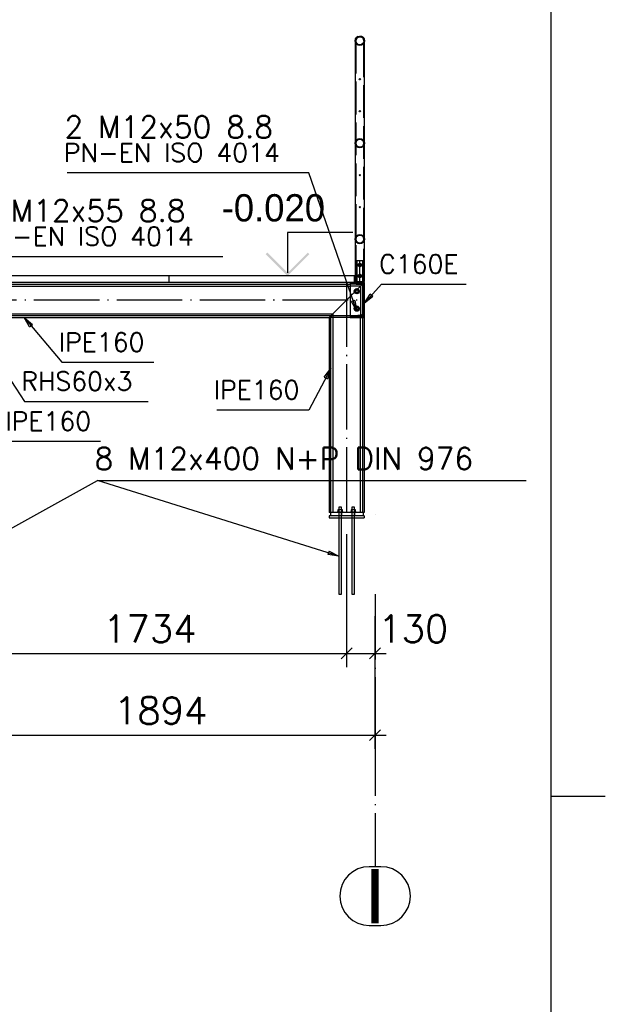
# Paper-space layout '450x700' of a CAD drawing. Header units: millimetres. Extents: x 0 to 420, y 0 to 695.
# Tile 69 of 86: x 366 to 420, y 278 to 368. Entities that reach past the tile are written whole.
import ezdxf

# ---------------------------------------------------------------- set-up
doc = ezdxf.new("R2010")
doc.units = ezdxf.units.MM
doc.linetypes.add('ACAD_ISO02W100', pattern=[15, 12, -3])
doc.linetypes.add('ACAD_ISO04W100', pattern=[30, 24, -3, 0, -3])
doc.layers.get('0').update_dxf_attribs({"linetype": 'CONTINUOUS'})
for name, color, linetype in [('AS_DIM_ON', 7, 'CONTINUOUS'), ('AS_INS_ON', 7, 'CONTINUOUS'), ('AS_Siatki', 72, 'CONTINUOUS'), ('Tabelka', 172, 'CONTINUOUS')]:
    doc.layers.add(name, color=color, linetype=linetype)
doc.styles.add('Arial', font='arial.ttf')
doc.styles.add('ROMANS', font='romans')
doc.styles.add('Simplex.shx', font='simplex.shx', dxfattribs={"height": 2})

# ---------------------------------------------------------------- blocks, each defined once
blk = doc.blocks.new('*U5')
at = {"color": 9}
blk.add_line((0, 292), (5, 292), dxfattribs=at)
at = {"color": 3}
blk.add_lwpolyline([(0, 690), (0, 0), (-415, 0), (-415, 690)], close=True, dxfattribs=at)

psp = doc.layouts.new('450x700')

# ---------------------------------------------------------------- hatches: boundary and pattern name
h = psp.add_hatch()
h.set_pattern_fill('ANSI31', color=256, scale=0.1, style=0)
h.set_pattern_definition([(45, (237.16074, 342.5165), (-0.2245064, 0.2245064), [])])
h.paths.add_polyline_path([(396.613, 340.916), (397.893, 340.916), (397.893, 344.116), (396.613, 344.116), (396.613, 344.064, 0.39102), (396.677, 343.995), (397.637, 343.918, -0.39102), (397.793, 343.748), (397.793, 341.285, -0.39102), (397.637, 341.115), (396.677, 341.038, 0.39102), (396.613, 340.969)], flags=0)
at = {"layer": 'AS_INS_ON'}
psp.add_hatch(color=7, dxfattribs=at).paths.add_polyline_path([(389.005, 346.858), (388.863, 346.716), (390.863, 344.716), (392.863, 346.716), (392.722, 346.858), (390.863, 344.999)])

# ---------------------------------------------------------------- linework, layer by layer
at = {"color": 84, "linetype": 'ACAD_ISO02W100', "ltscale": 0.25}
for p, q in [((397.069, 366.292), (397.101, 366.455)), ((397.193, 366.592), (397.101, 366.455)), ((397.155, 366.152), (397.127, 366.292)), ((397.127, 366.292), (397.127, 344.216)), ((397.234, 366.034), (397.155, 366.152)), ((397.331, 366.684), (397.193, 366.592)), ((397.353, 366.631), (397.234, 366.551)), ((397.353, 365.954), (397.234, 366.034)), ((397.234, 366.034), (397.353, 365.954)), ((397.331, 366.684), (397.493, 366.716)), ((397.493, 365.926), (397.353, 365.954)), ((397.655, 366.684), (397.493, 366.716)), ((397.493, 366.716), (397.655, 366.684)), ((397.633, 365.954), (397.493, 365.926)), ((397.493, 365.926), (397.633, 365.954)), ((397.633, 365.954), (397.752, 366.034)), ((397.793, 366.592), (397.655, 366.684)), ((397.831, 366.152), (397.752, 366.034)), ((397.885, 366.455), (397.793, 366.592)), ((397.859, 366.292), (397.831, 366.152)), ((397.859, 344.216), (397.859, 366.292)), ((397.885, 366.455), (397.917, 366.292)), ((397.069, 356.892), (397.101, 357.055)), ((397.101, 356.73), (397.069, 356.892)), ((397.101, 357.055), (397.193, 357.192)), ((397.155, 357.033), (397.127, 356.892)), ((397.127, 356.892), (397.155, 356.752)), ((397.193, 357.09), (397.155, 357.033)), ((397.193, 357.192), (397.331, 357.284)), ((397.234, 357.151), (397.193, 357.09)), ((397.331, 357.216), (397.234, 357.151)), ((397.331, 357.284), (397.493, 357.316)), ((397.353, 357.231), (397.331, 357.216)), ((397.493, 357.258), (397.353, 357.231)), ((397.493, 357.316), (397.655, 357.284)), ((397.633, 357.231), (397.493, 357.258)), ((397.655, 357.216), (397.633, 357.231)), ((397.655, 357.284), (397.793, 357.192)), ((397.752, 357.151), (397.655, 357.216)), ((397.793, 357.09), (397.752, 357.151)), ((397.793, 357.192), (397.885, 357.055)), ((397.831, 357.033), (397.793, 357.09)), ((397.859, 356.892), (397.831, 357.033)), ((397.831, 356.752), (397.859, 356.892)), ((397.885, 357.055), (397.917, 356.892)), ((397.917, 356.892), (397.885, 356.73)), ((397.193, 356.593), (397.101, 356.73)), ((397.155, 356.752), (397.193, 356.695)), ((397.193, 356.695), (397.234, 356.634)), ((397.331, 356.501), (397.193, 356.593)), ((397.234, 356.634), (397.331, 356.569)), ((397.331, 356.569), (397.353, 356.554)), ((397.493, 356.468), (397.331, 356.501)), ((397.353, 356.554), (397.493, 356.526)), ((397.493, 356.526), (397.633, 356.554)), ((397.655, 356.501), (397.493, 356.468)), ((397.633, 356.554), (397.655, 356.569)), ((397.655, 356.569), (397.752, 356.634)), ((397.793, 356.593), (397.655, 356.501)), ((397.752, 356.634), (397.793, 356.695)), ((397.793, 356.695), (397.831, 356.752)), ((397.885, 356.73), (397.793, 356.593)), ((397.069, 348.092), (397.101, 348.255)), ((397.101, 347.93), (397.069, 348.092)), ((397.101, 348.255), (397.193, 348.392)), ((397.193, 347.793), (397.101, 347.93)), ((397.155, 348.233), (397.127, 348.092)), ((397.127, 348.092), (397.155, 347.952)), ((397.193, 348.29), (397.155, 348.233)), ((397.155, 347.952), (397.193, 347.895)), ((397.193, 348.392), (397.331, 348.484)), ((397.234, 348.351), (397.193, 348.29)), ((397.193, 347.895), (397.234, 347.834)), ((397.331, 347.701), (397.193, 347.793)), ((397.331, 348.416), (397.234, 348.351)), ((397.234, 347.834), (397.331, 347.769)), ((397.331, 348.484), (397.493, 348.516)), ((397.353, 348.431), (397.331, 348.416)), ((397.493, 348.458), (397.353, 348.431)), ((397.493, 348.516), (397.655, 348.484)), ((397.633, 348.431), (397.493, 348.458)), ((397.655, 348.416), (397.633, 348.431)), ((397.655, 348.484), (397.793, 348.392)), ((397.752, 348.351), (397.655, 348.416)), ((397.655, 347.769), (397.752, 347.834)), ((397.793, 347.793), (397.655, 347.701)), ((397.793, 348.29), (397.752, 348.351)), ((397.752, 347.834), (397.793, 347.895)), ((397.793, 348.392), (397.885, 348.255)), ((397.831, 348.233), (397.793, 348.29)), ((397.793, 347.895), (397.831, 347.952)), ((397.885, 347.93), (397.793, 347.793)), ((397.859, 348.092), (397.831, 348.233)), ((397.831, 347.952), (397.859, 348.092)), ((397.885, 348.255), (397.917, 348.092)), ((397.917, 348.092), (397.885, 347.93)), ((397.331, 347.769), (397.353, 347.754)), ((397.493, 347.668), (397.331, 347.701)), ((397.353, 347.754), (397.493, 347.726)), ((397.493, 347.726), (397.633, 347.754)), ((397.655, 347.701), (397.493, 347.668)), ((397.633, 347.754), (397.655, 347.769)), ((397.255, 346.116), (397.156, 346.116)), ((397.156, 346.116), (397.156, 344.216)), ((397.214, 346.116), (397.214, 344.116)), ((397.493, 346.116), (397.255, 346.116)), ((397.731, 346.116), (397.493, 346.116)), ((397.83, 346.116), (397.731, 346.116)), ((397.772, 344.116), (397.772, 346.116)), ((397.83, 344.216), (397.83, 346.116)), ((397.393, 345.716), (397.422, 345.787)), ((397.422, 345.646), (397.393, 345.716)), ((397.421, 345.784), (397.422, 345.787)), ((397.422, 345.646), (397.421, 345.649)), ((397.422, 345.787), (397.493, 345.817)), ((397.493, 345.616), (397.422, 345.646)), ((397.493, 345.817), (397.564, 345.787)), ((397.564, 345.646), (397.493, 345.616)), ((397.564, 345.787), (397.593, 345.716)), ((397.564, 345.787), (397.565, 345.784)), ((397.593, 345.716), (397.564, 345.646)), ((397.565, 345.649), (397.564, 345.646)), ((397.393, 344.716), (397.422, 344.787)), ((397.422, 344.646), (397.393, 344.716)), ((397.421, 344.784), (397.422, 344.787)), ((397.422, 344.646), (397.421, 344.649)), ((397.422, 344.787), (397.493, 344.817)), ((397.493, 344.616), (397.422, 344.646)), ((397.493, 344.817), (397.564, 344.787)), ((397.564, 344.646), (397.493, 344.616)), ((397.564, 344.787), (397.593, 344.716)), ((397.564, 344.787), (397.565, 344.784)), ((397.593, 344.716), (397.564, 344.646)), ((397.565, 344.649), (397.564, 344.646)), ((397.745, 343.968), (396.613, 343.968)), ((397.565, 343.788), (396.613, 343.788)), ((397.813, 344.016), (396.633, 344.016)), ((397.227, 343.451), (397.042, 343.266)), ((397.042, 343.266), (397.079, 343.302)), ((397.079, 343.302), (397.042, 343.266)), ((397.079, 343.302), (397.093, 343.317)), ((397.079, 343.302), (397.093, 343.317)), ((397.093, 343.316), (397.079, 343.302)), ((397.213, 343.436), (397.093, 343.316)), ((397.093, 343.317), (397.213, 343.436)), ((397.213, 343.436), (397.267, 343.49)), ((397.227, 343.451), (397.213, 343.436)), ((397.213, 343.436), (397.227, 343.451)), ((397.267, 343.49), (397.227, 343.451)), ((397.267, 343.49), (397.227, 343.451)), ((397.266, 343.49), (397.311, 343.535)), ((397.311, 343.535), (397.267, 343.49)), ((397.267, 343.49), (397.311, 343.535)), ((397.565, 343.788), (397.311, 343.535)), ((397.311, 343.535), (397.565, 343.788)), ((397.676, 343.9), (397.565, 343.788)), ((397.565, 343.788), (397.676, 343.9)), ((397.565, 343.788), (397.565, 340.916)), ((397.692, 343.916), (397.676, 343.9)), ((397.676, 343.9), (397.692, 343.916)), ((397.692, 343.916), (397.676, 343.9)), ((397.692, 343.916), (397.745, 343.968)), ((397.893, 344.116), (397.745, 343.968)), ((397.793, 344.016), (397.745, 343.968)), ((397.745, 343.968), (397.793, 344.016)), ((397.745, 343.968), (397.745, 340.916)), ((397.893, 344.116), (397.793, 344.016)), ((397.813, 341.016), (397.813, 344.016)), ((395.021, 341.244), (397.042, 343.266)), ((396.995, 343.218), (396.613, 342.836)), ((396.995, 343.218), (397.042, 343.266)), ((397.042, 343.266), (396.995, 343.218)), ((394.841, 341.064), (394.693, 340.916)), ((394.894, 341.117), (394.841, 341.064)), ((394.894, 341.117), (395.021, 341.244)), ((395.021, 341.064), (395.021, 340.944)), ((395.061, 340.944), (395.061, 341.064)), ((397.725, 341.064), (396.613, 341.064)), ((396.613, 340.944), (397.725, 340.944)), ((396.633, 341.016), (397.813, 341.016)), ((397.525, 341.064), (397.525, 340.944)), ((397.725, 340.944), (397.725, 341.064)), ((395.553, 323.016), (395.553, 322.716)), ((395.573, 323.016), (395.573, 322.716)), ((395.573, 322.716), (395.573, 322.516)), ((395.813, 322.716), (395.813, 323.016)), ((395.813, 322.516), (395.813, 322.716)), ((395.833, 322.716), (395.833, 323.016)), ((396.753, 323.016), (396.753, 322.716)), ((396.773, 323.016), (396.773, 322.716)), ((396.773, 322.716), (396.773, 322.516)), ((397.013, 322.716), (397.013, 323.016)), ((397.013, 322.516), (397.013, 322.716)), ((397.033, 322.716), (397.033, 323.016))]:
    psp.add_line(p, q, dxfattribs=at)
at = {"linetype": 'Continuous', "ltscale": 0.25}
for p, q in [((397.101, 366.13), (397.069, 366.292)), ((397.069, 366.292), (397.069, 344.216)), ((397.193, 365.993), (397.101, 366.13)), ((397.155, 366.433), (397.127, 366.292)), ((397.234, 366.551), (397.155, 366.433)), ((397.331, 365.901), (397.193, 365.993)), ((397.353, 366.631), (397.234, 366.551)), ((397.493, 365.868), (397.331, 365.901)), ((397.493, 366.658), (397.353, 366.631)), ((397.633, 366.631), (397.493, 366.658)), ((397.655, 365.901), (397.493, 365.868)), ((397.752, 366.551), (397.633, 366.631)), ((397.793, 365.993), (397.655, 365.901)), ((397.831, 366.433), (397.752, 366.551)), ((397.885, 366.13), (397.793, 365.993)), ((397.859, 366.292), (397.831, 366.433)), ((397.917, 366.292), (397.885, 366.13)), ((397.917, 344.216), (397.917, 366.292)), ((397.421, 345.841), (397.349, 345.716)), ((397.349, 345.716), (397.421, 345.592)), ((397.565, 345.841), (397.421, 345.841)), ((397.421, 345.592), (397.565, 345.592)), ((397.637, 345.716), (397.565, 345.841)), ((397.565, 345.592), (397.637, 345.716)), ((380.009, 344.716), (360.009, 344.716)), ((397.009, 344.716), (380.009, 344.716)), ((380.009, 344.116), (380.009, 344.716)), ((397.009, 344.116), (397.009, 344.716)), ((397.069, 344.216), (397.101, 344.216)), ((397.101, 344.216), (397.193, 344.216)), ((397.156, 344.216), (397.156, 344.116)), ((397.193, 344.216), (397.331, 344.216)), ((397.331, 344.216), (397.493, 344.216)), ((397.421, 344.841), (397.349, 344.716)), ((397.349, 344.716), (397.421, 344.592)), ((397.565, 344.841), (397.421, 344.841)), ((397.421, 344.592), (397.565, 344.592)), ((397.493, 344.216), (397.655, 344.216)), ((397.637, 344.716), (397.565, 344.841)), ((397.565, 344.592), (397.637, 344.716)), ((397.655, 344.216), (397.793, 344.216)), ((397.793, 344.216), (397.885, 344.216)), ((397.83, 344.116), (397.83, 344.216)), ((397.885, 344.216), (397.917, 344.216)), ((380.009, 344.116), (360.009, 344.116)), ((360.157, 343.968), (396.613, 343.968)), ((360.337, 343.788), (396.613, 343.788)), ((397.009, 344.116), (380.009, 344.116)), ((396.613, 344.116), (396.613, 344.064)), ((396.633, 344.016), (396.613, 344.016)), ((396.613, 344.016), (396.613, 341.016)), ((396.677, 343.995), (397.637, 343.918)), ((397.893, 344.116), (397.009, 344.116)), ((397.113, 343.49), (397.013, 343.316)), ((397.013, 343.316), (397.113, 343.143)), ((397.313, 343.49), (397.113, 343.49)), ((397.413, 343.316), (397.313, 343.49)), ((397.313, 343.143), (397.413, 343.316)), ((397.793, 343.748), (397.793, 341.285)), ((397.893, 344.116), (397.893, 340.916)), ((396.613, 342.836), (395.021, 341.244)), ((397.113, 343.143), (397.313, 343.143)), ((397.113, 341.89), (397.013, 341.716)), ((397.013, 341.716), (397.113, 341.543)), ((397.313, 341.89), (397.113, 341.89)), ((397.113, 341.543), (397.313, 341.543)), ((397.413, 341.716), (397.313, 341.89)), ((397.313, 341.543), (397.413, 341.716)), ((362.881, 341.244), (395.021, 341.244)), ((394.841, 341.064), (363.061, 341.064)), ((363.209, 340.916), (394.693, 340.916)), ((394.841, 341.064), (394.693, 340.916)), ((394.693, 340.916), (394.693, 323.016)), ((394.841, 341.064), (394.894, 341.117)), ((394.841, 323.016), (394.841, 341.064)), ((396.613, 341.064), (394.861, 341.064)), ((394.861, 341.064), (394.861, 340.944)), ((394.861, 340.944), (396.613, 340.944)), ((395.021, 341.244), (394.894, 341.117)), ((395.021, 341.244), (395.021, 341.064)), ((395.021, 340.944), (395.021, 323.016)), ((396.613, 341.016), (396.633, 341.016)), ((396.613, 340.969), (396.613, 340.916)), ((396.613, 340.916), (397.893, 340.916)), ((397.637, 341.115), (396.677, 341.038)), ((397.565, 323.016), (397.565, 340.916)), ((397.745, 340.916), (397.745, 323.016)), ((397.893, 340.916), (397.893, 323.016)), ((395.582, 323.516), (395.573, 323.516)), ((395.573, 323.516), (395.573, 323.258)), ((395.608, 323.516), (395.582, 323.516)), ((395.647, 323.516), (395.608, 323.516)), ((395.693, 323.516), (395.647, 323.516)), ((395.739, 323.516), (395.693, 323.516)), ((395.778, 323.516), (395.739, 323.516)), ((395.804, 323.516), (395.778, 323.516)), ((395.813, 323.516), (395.804, 323.516)), ((395.813, 323.258), (395.813, 323.516)), ((396.782, 323.516), (396.773, 323.516)), ((396.773, 323.516), (396.773, 323.258)), ((396.808, 323.516), (396.782, 323.516)), ((396.847, 323.516), (396.808, 323.516)), ((396.893, 323.516), (396.847, 323.516)), ((396.939, 323.516), (396.893, 323.516)), ((396.978, 323.516), (396.939, 323.516)), ((397.004, 323.516), (396.978, 323.516)), ((397.013, 323.516), (397.004, 323.516)), ((397.013, 323.258), (397.013, 323.516)), ((394.793, 323.016), (394.693, 323.016)), ((397.893, 322.716), (394.693, 322.716)), ((394.693, 322.716), (394.693, 322.516)), ((394.693, 322.516), (397.893, 322.516)), ((397.793, 323.016), (394.793, 323.016)), ((394.793, 323.016), (394.793, 322.716)), ((395.423, 323.066), (395.428, 323.066)), ((395.423, 323.066), (395.423, 323.016)), ((395.428, 323.066), (395.444, 323.066)), ((395.444, 323.066), (395.469, 323.066)), ((395.469, 323.066), (395.502, 323.066)), ((395.588, 323.258), (395.484, 323.258)), ((395.484, 323.258), (395.484, 323.066)), ((395.502, 323.066), (395.543, 323.066)), ((395.543, 323.066), (395.59, 323.066)), ((395.573, 322.516), (395.573, 315.516)), ((395.798, 323.258), (395.588, 323.258)), ((395.588, 323.066), (395.588, 323.258)), ((395.59, 323.066), (395.64, 323.066)), ((395.64, 323.066), (395.693, 323.066)), ((395.693, 323.066), (395.746, 323.066)), ((395.746, 323.066), (395.796, 323.066)), ((395.796, 323.066), (395.843, 323.066)), ((395.903, 323.258), (395.798, 323.258)), ((395.798, 323.258), (395.798, 323.066)), ((395.813, 315.516), (395.813, 322.516)), ((395.843, 323.066), (395.884, 323.066)), ((395.884, 323.066), (395.918, 323.066)), ((395.903, 323.066), (395.903, 323.258)), ((395.918, 323.066), (395.943, 323.066)), ((395.943, 323.066), (395.958, 323.066)), ((395.958, 323.066), (395.963, 323.066)), ((395.963, 323.016), (395.963, 323.066)), ((396.623, 323.066), (396.628, 323.066)), ((396.623, 323.066), (396.623, 323.016)), ((396.628, 323.066), (396.644, 323.066)), ((396.644, 323.066), (396.669, 323.066)), ((396.669, 323.066), (396.702, 323.066)), ((396.788, 323.258), (396.684, 323.258)), ((396.684, 323.258), (396.684, 323.066)), ((396.702, 323.066), (396.743, 323.066)), ((396.743, 323.066), (396.79, 323.066)), ((396.773, 322.516), (396.773, 315.516)), ((396.998, 323.258), (396.788, 323.258)), ((396.788, 323.066), (396.788, 323.258)), ((396.79, 323.066), (396.84, 323.066)), ((396.84, 323.066), (396.893, 323.066)), ((396.893, 323.066), (396.946, 323.066)), ((396.946, 323.066), (396.996, 323.066)), ((396.996, 323.066), (397.043, 323.066)), ((397.103, 323.258), (396.998, 323.258)), ((396.998, 323.258), (396.998, 323.066)), ((397.013, 315.516), (397.013, 322.516)), ((397.043, 323.066), (397.084, 323.066)), ((397.084, 323.066), (397.118, 323.066)), ((397.103, 323.066), (397.103, 323.258)), ((397.118, 323.066), (397.143, 323.066)), ((397.143, 323.066), (397.158, 323.066)), ((397.158, 323.066), (397.163, 323.066)), ((397.163, 323.016), (397.163, 323.066)), ((397.893, 323.016), (397.793, 323.016)), ((397.793, 323.016), (397.793, 322.716)), ((397.893, 322.716), (397.893, 322.516)), ((395.573, 315.516), (395.575, 315.516)), ((395.575, 315.516), (395.582, 315.516)), ((395.582, 315.516), (395.593, 315.516)), ((395.593, 315.516), (395.608, 315.516)), ((395.608, 315.516), (395.626, 315.516)), ((395.626, 315.516), (395.647, 315.516)), ((395.647, 315.516), (395.67, 315.516)), ((395.67, 315.516), (395.693, 315.516)), ((395.693, 315.516), (395.716, 315.516)), ((395.716, 315.516), (395.739, 315.516)), ((395.739, 315.516), (395.76, 315.516)), ((395.76, 315.516), (395.778, 315.516)), ((395.778, 315.516), (395.793, 315.516)), ((395.793, 315.516), (395.804, 315.516)), ((395.804, 315.516), (395.811, 315.516)), ((395.811, 315.516), (395.813, 315.516)), ((396.773, 315.516), (396.775, 315.516)), ((396.775, 315.516), (396.782, 315.516)), ((396.782, 315.516), (396.793, 315.516)), ((396.793, 315.516), (396.808, 315.516)), ((396.808, 315.516), (396.826, 315.516)), ((396.826, 315.516), (396.847, 315.516)), ((396.847, 315.516), (396.87, 315.516)), ((396.87, 315.516), (396.893, 315.516)), ((396.893, 315.516), (396.916, 315.516)), ((396.916, 315.516), (396.939, 315.516)), ((396.939, 315.516), (396.96, 315.516)), ((396.96, 315.516), (396.978, 315.516)), ((396.978, 315.516), (396.993, 315.516)), ((396.993, 315.516), (397.004, 315.516)), ((397.004, 315.516), (397.011, 315.516)), ((397.011, 315.516), (397.013, 315.516))]:
    psp.add_line(p, q, dxfattribs=at)
at = {"color": 10, "linetype": 'ACAD_ISO04W100', "ltscale": 0.25}
for p, q in [((397.493, 344.116), (397.493, 346.116)), ((396.293, 323.016), (396.293, 344.116)), ((360.009, 342.516), (397.893, 342.516)), ((397.533, 342.516), (397.533, 342.516))]:
    psp.add_line(p, q, dxfattribs=at)
at = {"color": 0, "linetype": 'ByBlock', "lineweight": -2}
for p, q in [((397.043, 342.476), (396.728, 342.367)), ((397.043, 342.476), (397.211, 341.476)), ((397.893, 342.19), (398.434, 343.047)), ((398.683, 342.825), (397.893, 342.19)), ((398.683, 342.825), (398.434, 343.047)), ((397.211, 341.476), (396.728, 342.367)), ((367.214, 340.045), (366.697, 340.916)), ((366.697, 340.916), (367.469, 340.259)), ((367.214, 340.045), (367.469, 340.259)), ((394.223, 335.424), (394.841, 336.228)), ((394.841, 336.228), (394.518, 335.267)), ((394.223, 335.424), (394.518, 335.267)), ((394.669, 319.475), (394.569, 319.156)), ((395.573, 319.016), (394.569, 319.156)), ((394.669, 319.475), (395.573, 319.016))]:
    psp.add_line(p, q, dxfattribs=at)
at = {"color": 7}
psp.add_line((395.573, 319.016), (373.422, 325.961), dxfattribs=at)
at = {"color": 20, "linetype": 'ACAD_ISO04W100', "ltscale": 0.25}
for p, q in [((398.893, 322.866), (398.893, 322.866)), ((398.893, 315.516), (398.893, 303.016)), ((398.893, 303.016), (398.893, 303.017)), ((398.893, 303.017), (398.893, 290.517))]:
    psp.add_line(p, q, dxfattribs=at)
at = {"color": 20, "linetype": 'Continuous', "ltscale": 0.25}
for p, q in [((399.424, 290.517), (398.362, 290.517)), ((398.362, 285.117), (399.424, 285.117))]:
    psp.add_line(p, q, dxfattribs=at)
at = {"color": 7}
for points in [[(397.211, 341.476), (392.824, 354.182), (370.643, 354.182)], [(360.315, 343.688), (362.747, 346.501), (384.928, 346.501)], [(397.893, 342.19), (399.472, 343.96), (407.244, 343.96)], [(366.697, 340.916), (370.176, 336.791), (378.595, 336.791)], [(361.952, 340.524), (366.736, 333.208), (378.069, 333.208)], [(394.841, 336.228), (392.806, 332.411), (384.387, 332.411)], [(363.209, 328.083), (365.283, 329.548), (373.702, 329.548)], [(360.889, 319.016), (373.422, 325.961), (412.755, 325.961)]]:
    psp.add_lwpolyline(points, dxfattribs=at)
at = {"linetype": 'Continuous', "ltscale": 0.25}
for centre, radius in [((397.493, 366.292), 0.424), ((397.493, 366.292), 0.366), ((397.493, 362.759), 0.06), ((397.493, 359.826), 0.06), ((397.493, 356.892), 0.424), ((397.493, 356.892), 0.366), ((397.493, 353.959), 0.06), ((397.493, 351.026), 0.06), ((397.493, 348.092), 0.424), ((397.493, 348.092), 0.366), ((397.493, 345.716), 0.16), ((397.493, 344.716), 0.16), ((397.213, 343.316), 0.24), ((397.213, 341.716), 0.24)]:
    psp.add_circle(centre, radius, dxfattribs=at)
at = {"color": 84, "linetype": 'ACAD_ISO02W100', "ltscale": 0.25}
for centre, radius in [((397.493, 345.716), 0.08), ((397.493, 344.716), 0.08), ((397.213, 343.316), 0.12), ((397.213, 341.716), 0.12)]:
    psp.add_circle(centre, radius, dxfattribs=at)
at = {"linetype": 'Continuous', "ltscale": 0.25}
for centre, start, end in [((396.683, 344.064), 180, 265.426), ((396.683, 340.969), 94.574, 180)]:
    psp.add_arc(centre, 0.07, start, end, dxfattribs=at)
at = {"linetype": 'Continuous', "ltscale": 0.25, "extrusion": (-2.39015e-14, -5.17585e-14, -1)}
psp.add_arc((-397.623, 343.748), 0.17, 94.574, 180, dxfattribs=at)
at = {"linetype": 'Continuous', "ltscale": 0.25, "extrusion": (-2.39015e-14, 5.17585e-14, -1)}
psp.add_arc((-397.623, 341.285), 0.17, 180, 265.426, dxfattribs=at)
at = {"color": 20, "linetype": 'Continuous', "ltscale": 0.25}
for centre, start, end in [((398.362, 287.817), 90, 270), ((399.424, 287.817), 270, 90)]:
    psp.add_arc(centre, 2.7, start, end, dxfattribs=at)
at = {"layer": 'AS_DIM_ON', "color": 8}
for p, q in [((396.293, 308.832), (396.293, 321.016)), ((396.293, 308.832), (396.293, 321.016)), ((398.893, 308.832), (398.893, 313.516)), ((398.893, 301.332), (398.893, 313.516)), ((361.609, 310.082), (397.293, 310.082)), ((361.609, 310.082), (396.293, 310.082)), ((396.293, 310.082), (399.893, 310.082)), ((361.009, 302.582), (399.893, 302.582))]:
    psp.add_line(p, q, dxfattribs=at)
at = {"layer": 'AS_DIM_ON', "color": 8, "linetype": 'ByBlock', "lineweight": -2}
for p, q in [((395.793, 309.582), (396.793, 310.582)), ((395.793, 309.582), (396.793, 310.582)), ((396.793, 310.582), (395.793, 309.582)), ((398.393, 309.582), (399.393, 310.582)), ((398.393, 302.082), (399.393, 303.082))]:
    psp.add_line(p, q, dxfattribs=at)
at = {"layer": 'AS_INS_ON', "color": 7}
for p, q in [((396.863, 348.716, -201.8), (390.863, 348.716, -201.8)), ((390.863, 348.716, -201.8), (390.863, 344.999, -201.8)), ((390.863, 344.716), (389.283, 344.716))]:
    psp.add_line(p, q, dxfattribs=at)

# ---------------------------------------------------------------- block references
at = {"layer": 'Tabelka'}
psp.add_blockref('*U5', (415, 5), dxfattribs=at)

# ---------------------------------------------------------------- texts
at = {"color": 7, "style": 'Simplex.shx'}
for s, height, p in [('2 M12x50 8.8', 2, (370.416, 357.392)), ('PN-EN ISO 4014', 1.7, (370.345, 355.182)), ('6 M12x55 8.8', 2, (362.396, 349.711)), ('PN-EN ISO 4014', 1.7, (362.448, 347.501)), ('C160E', 1.7, (399.254, 344.96)), ('IPE160', 1.7, (369.877, 337.791)), ('RHS60x3', 1.7, (366.437, 334.208)), ('IPE160', 1.7, (384.088, 333.411)), ('IPE160', 1.7, (364.985, 330.548)), ('8 M12x400 N+P DIN 976', 2, (373.166, 326.961))]:
    psp.add_text(s, height=height, dxfattribs=at).set_placement(p)
at = {"layer": 'AS_DIM_ON', "color": 9, "style": 'ROMANS'}
for s, p in [('1734', (373.946, 311.082)), ('1734', (373.946, 311.082)), ('130', (399.174, 311.082)), ('1894', (374.946, 303.582))]:
    psp.add_text(s, height=2.5, dxfattribs=at).set_placement(p)
at = {"layer": 'AS_INS_ON', "color": 7}
psp.add_text('-0.020', height=2.5, dxfattribs=at).set_placement((384.821, 349.716))
at = {"layer": 'AS_Siatki', "color": 20, "style": 'Arial'}
psp.add_text('I', height=5, dxfattribs=at).set_placement((397.911, 285.317))

doc.saveas('drawing.dxf')
